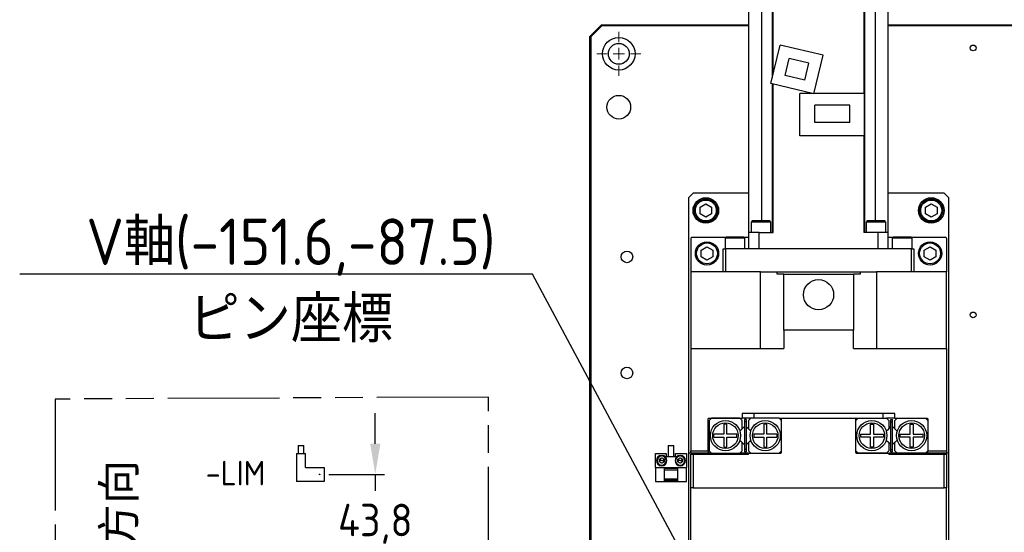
# Model space of a CAD drawing. Header units: millimetres. Extents: x -4576 to 39809, y -642 to 77172.
# Tile 3 of 42: x 21 to 127, y 190 to 246. Entities that reach past the tile are written whole.
import ezdxf
from ezdxf import colors
from ezdxf.entities.mleader import LeaderData, LeaderLine
from ezdxf.math import Vec2, Vec3

# ---------------------------------------------------------------- set-up
doc = ezdxf.new("R2010")
doc.units = ezdxf.units.MM
doc.header["$PDSIZE"] = -1
doc.linetypes.add('AM_ISO09W050', pattern=[22.5, 12, -1.5, 3, -1.5, 3, -1.5])
doc.layers.add('AM_11', color=3, linetype='AM_ISO09W050', lineweight=25)
doc.layers.add('AM_5', color=3, linetype='Continuous', lineweight=25)
doc.styles.add('ACISOGDT', font='isocp.shx')
doc.styles.add('SLDTEXTSTYLE1', font='isocp.shx')
doc.styles.add('SLDTEXTSTYLE3', font='isocp.shx', dxfattribs={"height": 5})
doc.styles.get("Standard").update_dxf_attribs({"font": 'isocp.shx', "height": 5})
doc.dimstyles.new('ISO-25$0', dxfattribs={"dimtxt": 4.5, "dimasz": 2.5, "dimexe": 1.25, "dimexo": 0.625, "dimtad": 1, "dimlfac": 4, "dimtxsty": 'ACISOGDT', "dimcen": 2.5, "dimadec": 0, "dimazin": 0, "dimtfac": 1, "dimtmove": 0, "dimatfit": 3, "dimfxl": 1, "dimarcsym": 0})

# ---------------------------------------------------------------- blocks, each defined once
blk = doc.blocks.new('SW_CENTERMARKSYMBOL_0')
at = {"color": 0, "linetype": 'Continuous', "lineweight": 18}
for p, q in [((0, 1.25), (0, 2.375)), ((-1.25, 0), (-2.375, 0)), ((0, 0), (-0.625, 0)), ((0, 0), (0, 0.625)), ((0, 0), (0, -0.625)), ((0, 0), (0.625, 0)), ((1.25, 0), (2.375, 0)), ((0, -1.25), (0, -2.375))]:
    blk.add_line(p, q, dxfattribs=at)
blk = doc.blocks.new('*D26')
at = {"layer": 'AM_5', "color": 0, "lineweight": -2, "transparency": 16777216}
for p, q in [((59.65, 200.04), (59.65, 203.34)), ((54.66, 196.74), (60.65, 196.74)), ((59.65, 196.74), (59.65, 194.95)), ((59.65, 185.79), (59.65, 187.87)), ((61.91, 185.79), (58.65, 185.79)), ((59.65, 182.48), (59.65, 179.18))]:
    blk.add_line(p, q, dxfattribs=at)
at = {"layer": 'AM_5', "color": 0, "transparency": 16777216}
for points in [[(59.1, 200.04), (60.2, 200.04), (59.65, 196.74)], [(59.1, 182.48), (60.2, 182.48), (59.65, 185.79)]]:
    blk.add_solid(points, dxfattribs=at)
at = {"layer": 'Defpoints', "color": 0, "transparency": 16777216}
for p in [(53.66, 196.74), (59.65, 185.79), (62.91, 185.79)]:
    blk.add_point(p, dxfattribs=at)
at = {"layer": 'AM_5', "color": 0, "transparency": 16777216, "insert": (59.65, 191.41), "char_height": 3.5, "attachment_point": 5, "style": 'ACISOGDT'}
blk.add_mtext('43,8', dxfattribs=at)

msp = doc.modelspace()

# ---------------------------------------------------------------- linework, layer by layer
at = {"color": 7, "linetype": 'Continuous', "lineweight": 25}
for p, q in [((99.838, 222.785), (99.838, 249.935)), ((101.228, 224.035), (101.228, 249.935)), ((112.228, 249.935), (112.228, 237.773)), ((112.327, 222.785), (112.327, 249.935)), ((102.348, 246.86), (102.348, 239.435)), ((102.448, 239.851), (102.448, 246.86)), ((113.448, 246.86), (113.448, 224.035)), ((114.838, 222.785), (114.838, 246.86)), ((82.726, 243.91), (83.976, 245.16)), ((84.028, 245.035), (82.851, 243.859)), ((83.976, 245.16), (84.028, 245.035)), ((83.976, 245.16), (99.838, 245.16)), ((99.838, 245.035), (84.028, 245.035)), ((114.838, 245.16), (175.615, 245.16)), ((175.615, 245.035), (114.838, 245.035)), ((82.726, 121.41), (82.726, 243.91)), ((82.726, 243.91), (82.851, 243.859)), ((82.851, 243.859), (82.851, 121.462)), ((102.207, 238.849), (103.199, 242.981)), ((107.818, 241.872), (103.199, 242.981)), ((103.738, 239.709), (104.173, 241.52)), ((106.288, 241.012), (104.173, 241.52)), ((106.826, 237.74), (107.818, 241.872)), ((105.853, 239.201), (106.288, 241.012)), ((105.853, 239.201), (103.738, 239.709)), ((106.826, 237.74), (102.207, 238.849)), ((102.348, 238.815), (102.348, 222.785)), ((102.448, 222.785), (102.448, 238.791)), ((105.338, 233.185), (105.338, 237.773)), ((106.688, 237.773), (105.338, 237.773)), ((112.288, 237.773), (106.834, 237.773)), ((112.288, 233.185), (112.288, 237.773)), ((106.925, 234.629), (106.925, 236.492)), ((110.7, 236.492), (106.925, 236.492)), ((110.7, 234.629), (110.7, 236.492)), ((110.7, 234.629), (106.925, 234.629)), ((112.288, 233.185), (105.338, 233.185)), ((112.228, 233.185), (112.228, 222.785)), ((93.838, 227.035), (93.338, 226.535)), ((99.838, 227.035), (93.838, 227.035)), ((120.838, 227.035), (114.838, 227.035)), ((121.338, 226.535), (120.838, 227.035)), ((93.338, 226.535), (93.338, 199.035)), ((94.588, 225.521), (95.213, 225.882)), ((95.213, 225.882), (95.838, 225.521)), ((118.838, 225.521), (119.463, 225.882)), ((119.463, 225.882), (120.088, 225.521)), ((121.338, 199.035), (121.338, 226.535)), ((94.588, 224.8), (94.588, 225.521)), ((95.213, 224.439), (94.588, 224.8)), ((95.838, 224.8), (95.213, 224.439)), ((95.838, 225.521), (95.838, 224.8)), ((118.838, 224.8), (118.838, 225.521)), ((119.463, 224.439), (118.838, 224.8)), ((120.088, 224.8), (119.463, 224.439)), ((120.088, 225.521), (120.088, 224.8)), ((100.213, 224.035), (100.088, 223.91)), ((100.088, 223.91), (100.088, 222.785)), ((102.213, 223.91), (100.088, 223.91)), ((102.088, 224.035), (100.213, 224.035)), ((102.213, 223.91), (102.088, 224.035)), ((102.213, 222.785), (102.213, 223.91)), ((112.587, 224.035), (112.462, 223.91)), ((112.462, 223.91), (112.462, 222.785)), ((114.587, 223.91), (112.462, 223.91)), ((114.462, 224.035), (112.587, 224.035)), ((114.587, 223.91), (114.462, 224.035)), ((114.587, 222.785), (114.587, 223.91)), ((99.838, 221.035), (99.838, 222.785)), ((100.963, 222.785), (99.838, 222.785)), ((100.963, 222.785), (102.448, 222.785)), ((100.963, 221.035), (100.963, 222.785)), ((113.713, 222.785), (112.228, 222.785)), ((113.713, 222.785), (113.713, 221.035)), ((114.838, 222.785), (113.713, 222.785)), ((114.838, 221.035), (114.838, 222.785)), ((93.713, 222.285), (93.588, 222.16)), ((93.588, 222.16), (93.588, 218.535)), ((93.713, 222.285), (97.4, 222.285)), ((97.4, 222.285), (97.275, 222.16)), ((97.275, 222.16), (97.275, 221.035)), ((99.4, 222.16), (97.275, 222.16)), ((99.275, 222.285), (97.4, 222.285)), ((99.4, 222.16), (99.275, 222.285)), ((99.275, 222.285), (99.838, 222.285)), ((99.4, 221.035), (99.4, 222.16)), ((114.838, 222.285), (115.4, 222.285)), ((115.4, 222.285), (115.275, 222.16)), ((115.275, 222.16), (115.275, 221.035)), ((117.4, 222.16), (115.275, 222.16)), ((117.275, 222.285), (115.4, 222.285)), ((117.4, 222.16), (117.275, 222.285)), ((117.275, 222.285), (120.963, 222.285)), ((117.4, 221.035), (117.4, 222.16)), ((121.088, 222.16), (120.963, 222.285)), ((121.088, 222.16), (121.088, 218.535)), ((94.713, 220.896), (95.338, 221.257)), ((94.713, 220.175), (94.713, 220.896)), ((95.338, 221.257), (95.963, 220.896)), ((95.963, 220.896), (95.963, 220.175)), ((97.088, 218.535), (97.088, 221.035)), ((97.088, 221.035), (97.338, 221.035)), ((97.338, 221.035), (97.338, 218.535)), ((117.338, 221.035), (97.338, 221.035)), ((113.713, 221.035), (100.963, 221.035)), ((117.338, 218.535), (117.338, 221.035)), ((117.338, 221.035), (117.588, 221.035)), ((117.588, 221.035), (117.588, 218.535)), ((118.713, 220.896), (119.338, 221.257)), ((118.713, 220.175), (118.713, 220.896)), ((119.338, 221.257), (119.963, 220.896)), ((119.963, 220.896), (119.963, 220.175)), ((95.338, 219.814), (94.713, 220.175)), ((95.963, 220.175), (95.338, 219.814)), ((119.338, 219.814), (118.713, 220.175)), ((119.963, 220.175), (119.338, 219.814)), ((101.088, 218.535), (93.588, 218.535)), ((93.588, 218.535), (93.588, 210.285)), ((101.088, 210.285), (101.088, 218.535)), ((101.088, 218.535), (102.873, 218.535)), ((102.873, 218.285), (102.873, 218.535)), ((102.873, 218.535), (111.802, 218.535)), ((103.588, 218.285), (102.873, 218.285)), ((103.588, 218.285), (111.088, 218.285)), ((103.588, 212.285), (103.588, 218.285)), ((111.088, 218.285), (111.088, 212.285)), ((111.802, 218.285), (111.088, 218.285)), ((111.802, 218.535), (113.588, 218.535)), ((111.802, 218.535), (111.802, 218.285)), ((113.588, 218.535), (113.588, 210.285)), ((121.088, 218.535), (113.588, 218.535)), ((121.088, 210.285), (121.088, 218.535)), ((111.088, 212.285), (103.588, 212.285)), ((103.588, 212.285), (103.588, 210.285)), ((111.088, 210.285), (111.088, 212.285)), ((93.588, 210.285), (93.588, 199.285)), ((93.588, 210.285), (103.588, 210.285)), ((111.088, 210.285), (121.088, 210.285)), ((121.088, 210.285), (121.088, 199.285)), ((95.463, 199.285), (95.463, 202.735)), ((95.513, 202.785), (99.138, 202.785)), ((95.838, 202.785), (95.588, 202.535)), ((95.588, 202.535), (95.588, 199.285)), ((98.888, 202.785), (95.838, 202.785)), ((99.138, 202.535), (98.888, 202.785)), ((99.138, 203.285), (99.138, 202.785)), ((115.538, 203.285), (99.138, 203.285)), ((100.038, 202.785), (99.138, 202.785)), ((99.138, 201.646), (99.138, 202.535)), ((99.55, 202.66), (99.375, 202.66)), ((99.375, 202.66), (99.375, 202.41)), ((99.55, 202.41), (99.375, 202.41)), ((99.375, 202.41), (99.375, 199.41)), ((99.55, 202.66), (99.55, 202.41)), ((99.55, 202.41), (99.55, 199.41)), ((100.038, 202.785), (99.788, 202.535)), ((99.788, 202.535), (99.788, 201.646)), ((103.088, 202.785), (100.038, 202.785)), ((100.388, 203.285), (100.388, 202.785)), ((103.338, 202.535), (103.088, 202.785)), ((103.088, 202.785), (103.338, 202.785)), ((103.213, 202.66), (103.338, 202.66)), ((103.338, 202.785), (111.338, 202.785)), ((103.338, 199.085), (103.338, 202.785)), ((103.338, 199.285), (103.338, 202.535)), ((111.338, 202.535), (111.588, 202.785)), ((111.338, 202.785), (111.588, 202.785)), ((111.338, 199.085), (111.338, 202.785)), ((111.338, 202.66), (111.463, 202.66)), ((111.338, 199.285), (111.338, 202.535)), ((111.588, 202.785), (114.638, 202.785)), ((114.288, 202.785), (114.288, 203.285)), ((114.638, 202.785), (114.888, 202.535)), ((115.538, 202.785), (114.638, 202.785)), ((114.888, 202.535), (114.888, 201.646)), ((115.125, 202.41), (115.125, 202.66)), ((115.125, 202.66), (115.3, 202.66)), ((115.125, 202.41), (115.3, 202.41)), ((115.125, 199.41), (115.125, 202.41)), ((115.3, 202.41), (115.3, 202.66)), ((115.3, 199.41), (115.3, 202.41)), ((115.538, 202.785), (115.538, 203.285)), ((115.538, 202.535), (115.788, 202.785)), ((115.538, 202.785), (119.038, 202.785)), ((115.538, 201.646), (115.538, 202.535)), ((115.788, 202.785), (118.838, 202.785)), ((118.838, 202.785), (119.088, 202.535)), ((119.088, 202.735), (119.088, 199.285)), ((119.088, 202.535), (119.088, 199.285)), ((95.463, 202.029), (95.588, 202.01)), ((95.463, 201.435), (95.588, 201.363)), ((95.588, 201.16), (95.463, 201.285)), ((97.488, 202.148), (97.163, 202.148)), ((97.163, 202.148), (97.163, 201.073)), ((97.488, 201.073), (97.488, 202.148)), ((99.138, 201.646), (98.879, 201.387)), ((99.375, 201.884), (99.138, 201.646)), ((99.788, 201.646), (99.55, 201.884)), ((100.047, 201.387), (99.788, 201.646)), ((101.763, 202.148), (101.438, 202.148)), ((101.438, 202.148), (101.438, 201.073)), ((101.763, 201.073), (101.763, 202.148)), ((112.913, 201.073), (112.913, 202.148)), ((112.913, 202.148), (113.238, 202.148)), ((113.238, 202.148), (113.238, 201.073)), ((114.629, 201.387), (114.888, 201.646)), ((114.888, 201.646), (115.125, 201.884)), ((115.3, 201.884), (115.538, 201.646)), ((115.797, 201.387), (115.538, 201.646)), ((117.188, 202.148), (117.513, 202.148)), ((117.188, 201.073), (117.188, 202.148)), ((117.513, 202.148), (117.513, 201.073)), ((95.588, 200.66), (95.463, 200.535)), ((95.588, 200.208), (95.463, 200.136)), ((96.088, 200.748), (96.088, 201.073)), ((97.163, 201.073), (96.088, 201.073)), ((96.088, 200.748), (97.163, 200.748)), ((97.163, 200.748), (97.163, 199.673)), ((98.563, 201.073), (97.488, 201.073)), ((97.488, 199.673), (97.488, 200.748)), ((97.488, 200.748), (98.563, 200.748)), ((98.563, 200.748), (98.563, 201.073)), ((98.879, 200.434), (99.138, 200.175)), ((99.788, 200.175), (100.047, 200.434)), ((100.363, 201.073), (100.363, 200.748)), ((101.438, 201.073), (100.363, 201.073)), ((100.363, 200.748), (101.438, 200.748)), ((101.438, 200.748), (101.438, 199.673)), ((102.838, 201.073), (101.763, 201.073)), ((101.763, 200.748), (102.838, 200.748)), ((101.763, 199.673), (101.763, 200.748)), ((102.838, 201.073), (102.838, 200.748)), ((111.838, 201.073), (112.913, 201.073)), ((111.838, 201.073), (111.838, 200.748)), ((112.913, 200.748), (111.838, 200.748)), ((112.913, 199.673), (112.913, 200.748)), ((113.238, 201.073), (114.313, 201.073)), ((114.313, 200.748), (113.238, 200.748)), ((113.238, 200.748), (113.238, 199.673)), ((114.313, 201.073), (114.313, 200.748)), ((114.629, 200.434), (114.888, 200.175)), ((115.797, 200.434), (115.538, 200.175)), ((116.113, 201.073), (117.188, 201.073)), ((116.113, 200.748), (116.113, 201.073)), ((117.188, 200.748), (116.113, 200.748)), ((117.188, 199.673), (117.188, 200.748)), ((117.513, 201.073), (118.588, 201.073)), ((117.513, 200.748), (117.513, 199.673)), ((118.588, 200.748), (117.513, 200.748)), ((118.588, 200.748), (118.588, 201.073)), ((51.346, 199.86), (51.346, 198.985)), ((51.346, 199.86), (51.659, 199.86)), ((51.659, 199.86), (51.971, 199.86)), ((51.971, 198.985), (51.971, 199.86)), ((91.15, 199.86), (91.15, 198.61)), ((91.15, 199.86), (91.775, 199.86)), ((91.775, 198.61), (91.775, 199.86)), ((93.588, 199.285), (95.463, 199.285)), ((93.588, 199.035), (93.588, 199.285)), ((95.588, 199.561), (95.463, 199.542)), ((95.463, 199.285), (95.463, 199.035)), ((95.588, 199.285), (95.838, 199.035)), ((97.163, 199.673), (97.488, 199.673)), ((98.888, 199.035), (99.138, 199.285)), ((99.138, 200.175), (99.375, 199.937)), ((99.138, 199.285), (99.138, 200.175)), ((99.55, 199.41), (99.375, 199.41)), ((99.375, 199.41), (99.375, 199.16)), ((99.55, 199.16), (99.375, 199.16)), ((99.55, 199.937), (99.788, 200.175)), ((99.55, 199.41), (99.55, 199.16)), ((99.788, 200.175), (99.788, 199.285)), ((99.788, 199.285), (100.038, 199.035)), ((101.438, 199.673), (101.763, 199.673)), ((103.088, 199.035), (103.338, 199.285)), ((111.588, 199.035), (111.338, 199.285)), ((113.238, 199.673), (112.913, 199.673)), ((114.888, 199.285), (114.638, 199.035)), ((115.125, 199.937), (114.888, 200.175)), ((114.888, 200.175), (114.888, 199.285)), ((115.125, 199.41), (115.3, 199.41)), ((115.125, 199.16), (115.125, 199.41)), ((115.125, 199.16), (115.3, 199.16)), ((115.538, 200.175), (115.3, 199.937)), ((115.3, 199.16), (115.3, 199.41)), ((115.538, 199.285), (115.538, 200.175)), ((115.788, 199.035), (115.538, 199.285)), ((117.513, 199.673), (117.188, 199.673)), ((119.088, 199.285), (118.838, 199.035)), ((119.088, 199.285), (121.088, 199.285)), ((119.088, 199.035), (119.088, 199.285)), ((121.088, 199.285), (121.088, 199.035)), ((51.159, 198.985), (51.159, 195.985)), ((51.159, 198.985), (52.159, 198.985)), ((52.159, 197.485), (52.159, 198.985)), ((89.788, 198.985), (90.963, 198.985)), ((89.788, 197.485), (89.788, 198.985)), ((89.963, 198.217), (89.9, 198.217)), ((90.213, 198.361), (90.463, 198.505)), ((90.213, 198.072), (90.213, 198.361)), ((90.463, 198.217), (90.213, 198.217)), ((90.463, 198.505), (90.713, 198.361)), ((90.463, 198.217), (90.713, 198.217)), ((90.713, 198.361), (90.713, 198.072)), ((90.963, 198.985), (90.963, 198.61)), ((91.963, 198.61), (90.963, 198.61)), ((90.963, 198.217), (91.025, 198.217)), ((91.963, 198.217), (91.9, 198.217)), ((91.963, 198.61), (91.963, 198.985)), ((91.963, 198.985), (93.138, 198.985)), ((92.213, 198.361), (92.463, 198.505)), ((92.213, 198.072), (92.213, 198.361)), ((92.463, 198.217), (92.213, 198.217)), ((92.463, 198.505), (92.713, 198.361)), ((92.463, 198.217), (92.713, 198.217)), ((92.713, 198.361), (92.713, 198.072)), ((92.963, 198.217), (93.025, 198.217)), ((93.138, 198.985), (93.138, 197.485)), ((93.588, 199.035), (93.338, 199.035)), ((93.338, 199.035), (93.338, 185.785)), ((95.463, 199.035), (93.588, 199.035)), ((93.588, 195.285), (93.588, 198.91)), ((93.588, 198.91), (93.838, 198.91)), ((93.838, 198.91), (93.838, 195.285)), ((93.838, 198.91), (99.788, 198.91)), ((95.838, 199.035), (95.463, 199.035)), ((95.838, 199.035), (98.888, 199.035)), ((99.788, 199.035), (98.888, 199.035)), ((99.788, 198.91), (99.788, 199.035)), ((99.788, 199.035), (103.288, 199.035)), ((100.038, 199.035), (103.088, 199.035)), ((111.388, 199.035), (114.888, 199.035)), ((114.638, 199.035), (111.588, 199.035)), ((115.788, 199.035), (114.888, 199.035)), ((114.888, 198.91), (114.888, 199.035)), ((114.888, 198.91), (120.838, 198.91)), ((118.838, 199.035), (115.788, 199.035)), ((119.088, 199.035), (118.838, 199.035)), ((121.088, 199.035), (119.088, 199.035)), ((120.838, 195.285), (120.838, 198.91)), ((120.838, 198.91), (121.088, 198.91)), ((121.338, 199.035), (121.088, 199.035)), ((121.088, 198.91), (121.088, 195.285)), ((121.338, 174.931), (121.338, 199.035)), ((52.159, 197.485), (54.159, 197.485)), ((54.159, 197.485), (54.159, 195.985)), ((89.788, 197.485), (89.788, 195.985)), ((89.788, 197.485), (90.713, 197.485)), ((90.463, 197.928), (90.213, 198.072)), ((90.713, 198.072), (90.463, 197.928)), ((90.713, 197.485), (90.713, 195.985)), ((90.713, 197.485), (92.213, 197.485)), ((92.213, 197.36), (90.713, 197.36)), ((90.713, 197.235), (92.213, 197.235)), ((92.463, 197.928), (92.213, 198.072)), ((92.213, 195.985), (92.213, 197.485)), ((92.213, 197.485), (93.138, 197.485)), ((92.713, 198.072), (92.463, 197.928)), ((93.138, 195.985), (93.138, 197.485)), ((54.159, 195.985), (51.159, 195.985)), ((89.788, 195.985), (90.713, 195.985)), ((92.213, 196.235), (90.713, 196.235)), ((90.713, 196.11), (92.213, 196.11)), ((90.713, 195.985), (92.213, 195.985)), ((92.213, 195.985), (93.138, 195.985)), ((93.838, 195.285), (93.588, 195.285)), ((93.588, 189.035), (93.588, 195.285)), ((93.838, 195.285), (120.838, 195.285)), ((121.088, 195.285), (120.838, 195.285)), ((121.088, 189.035), (121.088, 195.285))]:
    msp.add_line(p, q, dxfattribs=at)
at = {"color": 7, "linetype": 'Continuous', "lineweight": 25, "flags": 128}
for points in [[(95.463, 201.903), (95.498, 201.899), (95.588, 201.882)], [(95.588, 199.689), (95.498, 199.672), (95.463, 199.667)]]:
    msp.add_lwpolyline(points, dxfattribs=at)
at = {"color": 7, "linetype": 'Continuous', "lineweight": 25}
for centre, radius in [((85.851, 242.035), 1.75), ((85.851, 242.035), 1.125), ((123.976, 242.66), 0.312), ((85.851, 236.285), 1.275), ((95.213, 225.16), 1.375), ((95.213, 225.16), 1.25), ((95.213, 225.16), 1.125), ((119.463, 225.16), 1.375), ((119.463, 225.16), 1.25), ((119.463, 225.16), 1.125), ((95.338, 220.535), 1.25), ((95.338, 220.535), 1.125), ((119.338, 220.535), 1.25), ((119.338, 220.535), 1.125), ((86.726, 220.16), 0.625), ((107.338, 216.085), 1.625), ((123.976, 213.91), 0.312), ((86.726, 207.66), 0.625), ((97.325, 200.91), 1.625), ((101.6, 200.91), 1.625), ((113.075, 200.91), 1.625), ((117.35, 200.91), 1.625), ((97.325, 200.91), 1.375), ((101.6, 200.91), 1.375), ((113.075, 200.91), 1.375), ((117.35, 200.91), 1.375), ((53.659, 196.735), 0.0375)]:
    msp.add_circle(centre, radius, dxfattribs=at)
for centre, radius, start, end in [((95.513, 202.735), 0.05, 90, 180), ((119.038, 202.735), 0.05, 0, 90), ((90.463, 198.217), 0.563, 0, 180), ((90.463, 198.217), 0.563, 180, 0), ((90.463, 198.217), 0.5, 0, 180), ((90.463, 198.217), 0.5, 180, 0), ((90.463, 198.217), 0.25, 120, 180), ((90.463, 198.217), 0.25, 180, 240), ((90.463, 198.217), 0.25, 60, 120), ((90.463, 198.217), 0.25, 0, 60), ((90.463, 198.217), 0.25, 300, 0), ((92.463, 198.217), 0.563, 0, 180), ((92.463, 198.217), 0.563, 180, 0), ((92.463, 198.217), 0.5, 0, 180), ((92.463, 198.217), 0.5, 180, 0), ((92.463, 198.217), 0.25, 120, 180), ((92.463, 198.217), 0.25, 180, 240), ((92.463, 198.217), 0.25, 60, 120), ((92.463, 198.217), 0.25, 0, 60), ((92.463, 198.217), 0.25, 300, 0), ((103.288, 199.085), 0.05, 270, 0), ((111.388, 199.085), 0.05, 180, 270), ((90.463, 198.217), 0.25, 240, 300), ((92.463, 198.217), 0.25, 240, 300)]:
    msp.add_arc(centre, radius, start, end, dxfattribs=at)
at = {"layer": 'AM_11'}
msp.add_lwpolyline([(71.829, 205.068), (25.199, 204.841), (25.199, 162.816), (71.829, 163.043)], close=True, dxfattribs=at)

# ---------------------------------------------------------------- block references
at = {"color": 7, "linetype": 'Continuous', "lineweight": 18}
msp.add_blockref('SW_CENTERMARKSYMBOL_0', (85.851, 242.035), dxfattribs=at)

# ---------------------------------------------------------------- texts
at = {"insert": (41.402, 198.198), "char_height": 2.6458, "attachment_point": 1, "style": 'SLDTEXTSTYLE3'}
msp.add_mtext('-LIM', dxfattribs=at)
at = {"insert": (30.312, 169.66), "char_height": 3.5, "attachment_point": 1, "rotation": 90, "style": 'SLDTEXTSTYLE1'}
msp.add_mtext('原点復帰方向', dxfattribs=at)

# ---------------------------------------------------------------- dimensions: what is measured, and where the dimension line sits
at = {"layer": 'AM_5'}
dim = msp.add_linear_dim(base=(59.652, 185.785), p1=(53.659, 196.735), p2=(62.909, 185.785), angle=90, dimstyle='ISO-25$0', override={"dimtxt": 3.5, "dimasz": 3.302, "dimexe": 1, "dimexo": 1, "dimgap": 1.524, "dimtih": 1, "dimtoh": 1, "dimdec": 1, "dimzin": 1, "dimadec": 2, "dimtzin": 1}, dxfattribs=at)
dim.commit()
dim.dimension.update_dxf_attribs({"geometry": '*D26', "text_midpoint": (59.652, 191.411), "dimtype": 160})

# ---------------------------------------------------------------- leaders
ml = msp.add_multileader_mtext('Standard')
ml.set_content('{\\Fisocp,extfont|c128;V軸(-151.6,-87.5)^Jピン座標}', color=256, style='STANDARD')
ml.set_leader_properties()
ml.build(insert=Vec2(0, 0))
ml.multileader.update_dxf_attribs({"text_right_attachment_type": 6, "dogleg_length": 0.36})
ctx = ml.context
ctx.base_point, ctx.char_height, ctx.plane_origin = Vec3(24.949, 221.791), 5, Vec3(139.054, 193.943)
ctx.right_attachment, ctx.text_align_type = 6, 1
notes = []
notes.append((ctx, [(1, (1, 1, 0), (76.557, 218.291), (-1, 0), 0.36, [(0, [(107.338, 160.785)], 0, [])])]))
ctx.mtext.insert, ctx.mtext.alignment, ctx.mtext.flow_direction = Vec3(50.573, 224.291), 2, 5
for ctx, leaders in notes:
    for number, flags, end, landing, length, lines in leaders:
        leader = LeaderData()
        leader.index, (leader.has_last_leader_line, leader.has_dogleg_vector, leader.attachment_direction) = number, flags
        leader.last_leader_point, leader.dogleg_vector, leader.dogleg_length = Vec3(end), Vec3(landing), length
        for number, points, colour, breaks in lines:
            line = LeaderLine()
            line.index, line.vertices, line.color, line.breaks = number, Vec3.list(points), colors.encode_raw_color(colour), breaks
            leader.lines.append(line)
        ctx.leaders.append(leader)

doc.saveas('drawing.dxf')
